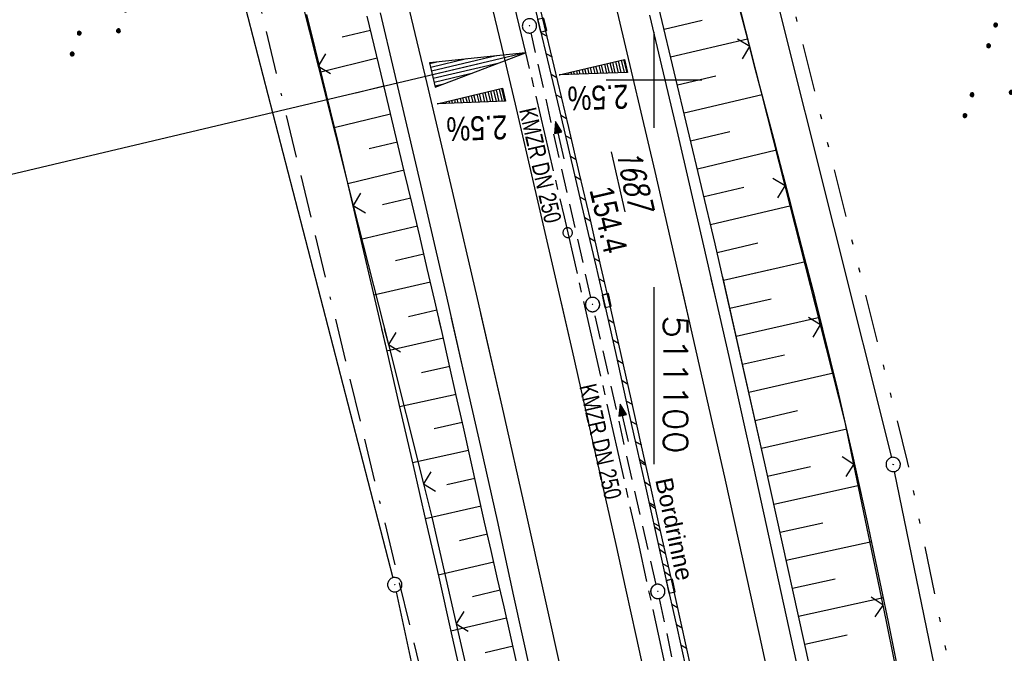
# Model space of a CAD drawing. Extents: x 510737 to 511220, y 470973 to 471938.
# Tile 4 of 25: x 511034 to 511137, y 471040 to 471106. Entities that reach past the tile are written whole.
import ezdxf

# ---------------------------------------------------------------- set-up
doc = ezdxf.new("R2010")
doc.units = 0
doc.header["$LTSCALE"] = 10
doc.header["$MEASUREMENT"] = 0
for name, pattern in [('ACAD_ISO16W100', [73, 15, -6.5, 15, -6.5, 15, -7, 1, -7]), ('ACHSE', [5.5, 4, -0.5, 0.5, -0.5]), ('LT00', [0]), ('LT09', [0.54, 0.2, -0.1, 0.02, -0.1, 0.02, -0.1]), ('STRICHLINIE2', [0.375, 0.25, -0.125])]:
    doc.linetypes.add(name, pattern=pattern)
doc.layers.get('0').update_dxf_attribs({"linetype": 'LT00'})
for name, color, linetype in [('-AX-020', 250, 'ACHSE'), ('-EL-020', 250, 'LT00'), ('-Halt-Pfeil', 4, 'LT00'), ('-Haltung', 182, 'STRICHLINIE2'), ('-Haltungsbeschriftung', 182, 'LT00'), ('-QUE-20O', 11, 'LT00'), ('-QUE-20W', 11, 'LT00'), ('-ST-20-1', 250, 'LT00'), ('BAB-KABEL', 220, 'ACAD_ISO16W100'), ('DFK_AB_FLNR', 7, 'Continuous'), ('DFK_AB_L', 21, 'LT00'), ('DFK_AB_P', 7, 'LT00'), ('DFK_NUTZUNG', 250, 'LT00'), ('GEMARKUNGSGRENZE', 3, 'LT09'), ('RINNE_TEXT', 11, 'Continuous'), ('V95_AFBR_BAB', 250, 'LT00'), ('V95_BOESCH', 250, 'LT00'), ('V95_BORDRINNE', 182, 'LT00'), ('V95_BOSCHUNG', 250, 'LT00'), ('V95_KA_PRUF', 182, 'LT00'), ('V95_LD_MARK', 250, 'LT00'), ('V95_RASTER', 250, 'LT00'), ('V95_RINNE', 182, 'LT00'), ('V95_SINKK', 182, 'LT00'), ('V95_ZAUN', 40, 'LT00'), ('V96_AFBR_BAB', 250, 'LT00'), ('V96_BOESCH', 250, 'LT00'), ('V96_BORDRINNE', 182, 'LT00'), ('V96_BOSCHUNG', 250, 'LT00'), ('V96_KA_PRUF', 182, 'LT00'), ('V96_LD_MARK', 250, 'LT00'), ('V96_RASTER', 250, 'LT00'), ('V96_RINNE', 182, 'LT00'), ('V96_SINKK', 182, 'LT00'), ('V96_ZAUN', 40, 'LT00')]:
    doc.layers.add(name, color=color, linetype=linetype)
doc.styles.add('Arial', font='ARIAL.TTF')
doc.styles.add('Beschrift', font='ARIAL.TTF')
doc.styles.add('Haltungsbeschriftung', font='ARIAL.TTF', dxfattribs={"width": 0.75})
doc.styles.get("Standard").update_dxf_attribs({"font": 'romans.shx'})

# ---------------------------------------------------------------- blocks, each defined once
blk = doc.blocks.new('SYMB0003')
at = {"color": 0, "linetype": 'ByBlock'}
for p, q in [((-0.015712, 0), (0.010166, 0.012015)), ((0, -0.021257), (-0.015712, 0)), ((0.010166, 0.012015), (0, -0.021257))]:
    blk.add_line(p, q, dxfattribs=at)
for points in [[(-0.031395, 0.499013), (-0.093691, 0.491144), (-0.154509, 0.475528), (-0.21289, 0.452414), (-0.267913, 0.422164), (-0.318712, 0.385257), (-0.364484, 0.342274), (-0.404509, 0.293893), (-0.438154, 0.240877), (-0.464888, 0.184062), (-0.484292, 0.124345), (-0.496058, 0.062667), (-0.5, 0)], [(-0.5, 0), (-0.496058, -0.062667), (-0.484292, -0.124345), (-0.464888, -0.184062), (-0.438154, -0.240877), (-0.404509, -0.293893), (-0.364485, -0.342274), (-0.318712, -0.385257), (-0.267914, -0.422164), (-0.21289, -0.452414), (-0.154509, -0.475529), (-0.093691, -0.491144), (-0.031395, -0.499014), (0.031395, -0.499014)], [(0.5, 0), (0.496057, 0.062667), (0.484292, 0.124345), (0.464888, 0.184062), (0.438153, 0.240877), (0.404509, 0.293893), (0.364484, 0.342274), (0.318712, 0.385257), (0.267913, 0.422164), (0.21289, 0.452414), (0.154509, 0.475528), (0.093691, 0.491144), (0.031395, 0.499013), (-0.031395, 0.499013)], [(0.031395, -0.499014), (0.093691, -0.491144), (0.154509, -0.475529), (0.21289, -0.452414), (0.267914, -0.422164), (0.318712, -0.385257), (0.364485, -0.342274), (0.404509, -0.293893), (0.438154, -0.240877), (0.464889, -0.184062), (0.484292, -0.124345), (0.496058, -0.062667), (0.5, 0)]]:
    blk.add_lwpolyline(points, dxfattribs=at)
blk = doc.blocks.new('SYMB0018')
at = {"color": 0, "linetype": 'ByBlock'}
for p, q in [((1, 0.13), (0, 0)), ((0.923077, 0.12), (1, 0.12)), ((0.000669, 0), (1, 0)), ((0.307692, 0.04), (1, 0.04)), ((0.615385, 0.08), (1, 0.08)), ((0.307692, -0.04), (1, -0.04)), ((0.615385, -0.08), (1, -0.08)), ((0.923077, -0.12), (1, -0.12))]:
    blk.add_line(p, q, dxfattribs=at)
blk.add_lwpolyline([(0, 0), (1, -0.13), (1, 0.13)], dxfattribs=at)
blk = doc.blocks.new('SYMB0002')
at = {"color": 0, "linetype": 'ByBlock'}
for points in [[(-0.031395, 0.499013), (-0.093691, 0.491144), (-0.154509, 0.475528), (-0.21289, 0.452414), (-0.267913, 0.422164), (-0.318712, 0.385257), (-0.364484, 0.342274), (-0.404509, 0.293893), (-0.438154, 0.240877), (-0.464888, 0.184062), (-0.484292, 0.124345), (-0.496058, 0.062667), (-0.5, 0)], [(-0.5, 0), (-0.496058, -0.062667), (-0.484292, -0.124345), (-0.464888, -0.184062), (-0.438154, -0.240877), (-0.404509, -0.293893), (-0.364485, -0.342274), (-0.318712, -0.385257), (-0.267914, -0.422164), (-0.21289, -0.452414), (-0.154509, -0.475529), (-0.093691, -0.491144), (-0.031395, -0.499014), (0.031395, -0.499014)], [(0.5, 0), (0.496057, 0.062667), (0.484292, 0.124345), (0.464888, 0.184062), (0.438153, 0.240877), (0.404509, 0.293893), (0.364484, 0.342274), (0.318712, 0.385257), (0.267913, 0.422164), (0.21289, 0.452414), (0.154509, 0.475528), (0.093691, 0.491144), (0.031395, 0.499013), (-0.031395, 0.499013)], [(0.031395, -0.499014), (0.093691, -0.491144), (0.154509, -0.475529), (0.21289, -0.452414), (0.267914, -0.422164), (0.318712, -0.385257), (0.364485, -0.342274), (0.404509, -0.293893), (0.438154, -0.240877), (0.464889, -0.184062), (0.484292, -0.124345), (0.496058, -0.062667), (0.5, 0)]]:
    blk.add_lwpolyline(points, dxfattribs=at)
blk = doc.blocks.new('SYMB0652')
at = {"color": 0, "linetype": 'ByBlock'}
blk.add_lwpolyline([(-0.15, -0.075), (0.15, -0.075), (0.15, 0.075), (-0.15, 0.075), (-0.15, -0.075)], dxfattribs=at)
blk = doc.blocks.new('SYMB0024')
at = {"color": 0, "linetype": 'ByBlock'}
for p, q in [((-0.5, 0.5), (0, 0)), ((0, 0), (0.5, 0.5))]:
    blk.add_line(p, q, dxfattribs=at)
blk = doc.blocks.new('SYMB7111')
at = {"color": 0, "linetype": 'ByBlock'}
for p, q in [((-0.125, 0.172895), (-0.125, 0.207105)), ((-0.12, 0.209164), (-0.12, 0.170836)), ((-0.115, 0.170204), (-0.115, 0.209796)), ((-0.11, 0.209164), (-0.11, 0.170836)), ((-0.105, 0.172895), (-0.105, 0.207105)), ((0.105, 0.172895), (0.105, 0.207105)), ((0.11, 0.209164), (0.11, 0.170836)), ((0.115, 0.170204), (0.115, 0.209796)), ((0.12, 0.209164), (0.12, 0.170836)), ((0.125, 0.172895), (0.125, 0.207105)), ((-0.13, 0.202919), (-0.13, 0.177081)), ((-0.1, 0.202919), (-0.1, 0.177081)), ((-0.095, 0.189874), (-0.095, 0.190146)), ((0.1, 0.202919), (0.1, 0.177081)), ((0.13, 0.202919), (0.13, 0.177081)), ((0.135, 0.189874), (0.135, 0.190146)), ((-0.515, -0.177081), (-0.515, -0.202919)), ((-0.51, -0.207105), (-0.51, -0.172895)), ((-0.505, -0.170836), (-0.505, -0.209164)), ((-0.5, -0.209796), (-0.5, -0.170204)), ((-0.495, -0.170836), (-0.495, -0.209164)), ((-0.49, -0.207105), (-0.49, -0.172895)), ((-0.485, -0.177081), (-0.485, -0.202919)), ((-0.48, -0.190126), (-0.48, -0.189854)), ((-0.285, -0.177081), (-0.285, -0.202919)), ((-0.28, -0.207105), (-0.28, -0.172895)), ((-0.275, -0.170836), (-0.275, -0.209164)), ((-0.27, -0.209796), (-0.27, -0.170204)), ((-0.265, -0.170836), (-0.265, -0.209164)), ((-0.26, -0.207105), (-0.26, -0.172895)), ((-0.255, -0.177081), (-0.255, -0.202919)), ((-0.25, -0.190126), (-0.25, -0.189854)), ((0.255, -0.177081), (0.255, -0.202919)), ((0.26, -0.207105), (0.26, -0.172895)), ((0.265, -0.170836), (0.265, -0.209164)), ((0.27, -0.209796), (0.27, -0.170204)), ((0.275, -0.170836), (0.275, -0.209164)), ((0.28, -0.207105), (0.28, -0.172895)), ((0.285, -0.177081), (0.285, -0.202919)), ((0.29, -0.190126), (0.29, -0.189854)), ((0.485, -0.177081), (0.485, -0.202919)), ((0.49, -0.207105), (0.49, -0.172895)), ((0.495, -0.170836), (0.495, -0.209164)), ((0.5, -0.209796), (0.5, -0.170204)), ((0.505, -0.170836), (0.505, -0.209164)), ((0.51, -0.207105), (0.51, -0.172895)), ((0.515, -0.177081), (0.515, -0.202919)), ((0.52, -0.190126), (0.52, -0.189854))]:
    blk.add_line(p, q, dxfattribs=at)
for points in [[(-0.095, 0.19), (-0.096981, 0.198678), (-0.10253, 0.205637), (-0.11055, 0.209499), (-0.11945, 0.209499), (-0.12747, 0.205637), (-0.133019, 0.198678), (-0.135, 0.19), (-0.133019, 0.181322), (-0.12747, 0.174363), (-0.11945, 0.170501), (-0.11055, 0.170501), (-0.10253, 0.174363), (-0.096981, 0.181322), (-0.095, 0.19)], [(0.135, 0.19), (0.133019, 0.198678), (0.12747, 0.205637), (0.11945, 0.209499), (0.11055, 0.209499), (0.10253, 0.205637), (0.096981, 0.198678), (0.095, 0.19), (0.096981, 0.181322), (0.10253, 0.174363), (0.11055, 0.170501), (0.11945, 0.170501), (0.12747, 0.174363), (0.133019, 0.181322), (0.135, 0.19)], [(-0.48, -0.19), (-0.481981, -0.181322), (-0.48753, -0.174363), (-0.49555, -0.170501), (-0.50445, -0.170501), (-0.51247, -0.174363), (-0.518019, -0.181322), (-0.52, -0.19), (-0.518019, -0.198678), (-0.51247, -0.205637), (-0.50445, -0.209499), (-0.49555, -0.209499), (-0.48753, -0.205637), (-0.481981, -0.198678), (-0.48, -0.19)], [(-0.25, -0.19), (-0.251981, -0.181322), (-0.25753, -0.174363), (-0.26555, -0.170501), (-0.27445, -0.170501), (-0.28247, -0.174363), (-0.288019, -0.181322), (-0.29, -0.19), (-0.288019, -0.198678), (-0.28247, -0.205637), (-0.27445, -0.209499), (-0.26555, -0.209499), (-0.25753, -0.205637), (-0.251981, -0.198678), (-0.25, -0.19)], [(0.29, -0.19), (0.288019, -0.181322), (0.28247, -0.174363), (0.27445, -0.170501), (0.26555, -0.170501), (0.25753, -0.174363), (0.251981, -0.181322), (0.25, -0.19), (0.251981, -0.198678), (0.25753, -0.205637), (0.26555, -0.209499), (0.27445, -0.209499), (0.28247, -0.205637), (0.288019, -0.198678), (0.29, -0.19)], [(0.52, -0.19), (0.518019, -0.181322), (0.51247, -0.174363), (0.50445, -0.170501), (0.49555, -0.170501), (0.48753, -0.174363), (0.481981, -0.181322), (0.48, -0.19), (0.481981, -0.198678), (0.48753, -0.205637), (0.49555, -0.209499), (0.50445, -0.209499), (0.51247, -0.205637), (0.518019, -0.198678), (0.52, -0.19)]]:
    blk.add_lwpolyline(points, dxfattribs=at)
blk = doc.blocks.new('SYMB7110')
at = {"color": 0, "linetype": 'ByBlock'}
for p, q in [((-0.515, 0.392919), (-0.515, 0.367081)), ((-0.51, 0.362895), (-0.51, 0.397105)), ((-0.505, 0.399164), (-0.505, 0.360836)), ((-0.5, 0.360204), (-0.5, 0.399796)), ((-0.495, 0.399164), (-0.495, 0.360836)), ((-0.49, 0.362895), (-0.49, 0.397105)), ((-0.485, 0.392919), (-0.485, 0.367081)), ((-0.48, 0.379874), (-0.48, 0.380145)), ((-0.285, 0.392919), (-0.285, 0.367081)), ((-0.28, 0.362895), (-0.28, 0.397105)), ((-0.275, 0.399164), (-0.275, 0.360836)), ((-0.27, 0.360204), (-0.27, 0.399796)), ((-0.265, 0.399164), (-0.265, 0.360836)), ((-0.26, 0.362895), (-0.26, 0.397105)), ((-0.255, 0.392919), (-0.255, 0.367081)), ((-0.25, 0.379874), (-0.25, 0.380146)), ((0.255, 0.392919), (0.255, 0.367081)), ((0.26, 0.362895), (0.26, 0.397105)), ((0.265, 0.399164), (0.265, 0.360836)), ((0.27, 0.360204), (0.27, 0.399796)), ((0.275, 0.399164), (0.275, 0.360836)), ((0.28, 0.362895), (0.28, 0.397105)), ((0.285, 0.392919), (0.285, 0.367081)), ((0.29, 0.379874), (0.29, 0.380145)), ((0.485, 0.392919), (0.485, 0.367081)), ((0.49, 0.362895), (0.49, 0.397105)), ((0.495, 0.399164), (0.495, 0.360836)), ((0.5, 0.360204), (0.5, 0.399796)), ((0.505, 0.399164), (0.505, 0.360836)), ((0.51, 0.362895), (0.51, 0.397105)), ((0.515, 0.392919), (0.515, 0.367081)), ((0.52, 0.379874), (0.52, 0.380146)), ((-0.9, 0.012919), (-0.9, -0.012919)), ((-0.895, -0.017106), (-0.895, 0.017105)), ((-0.89, 0.019164), (-0.89, -0.019164)), ((-0.885, -0.019797), (-0.885, 0.019796)), ((-0.88, 0.019164), (-0.88, -0.019164)), ((-0.875, -0.017106), (-0.875, 0.017105)), ((-0.87, 0.012919), (-0.87, -0.012919)), ((-0.865, -0.000126), (-0.865, 0.000145)), ((-0.67, 0.012919), (-0.67, -0.012919)), ((-0.665, -0.017106), (-0.665, 0.017105)), ((-0.66, 0.019164), (-0.66, -0.019164)), ((-0.655, -0.019797), (-0.655, 0.019796)), ((-0.65, 0.019164), (-0.65, -0.019164)), ((-0.645, -0.017106), (-0.645, 0.017105)), ((-0.64, 0.012919), (-0.64, -0.012919)), ((-0.635, -0.000126), (-0.635, 0.000145)), ((-0.13, 0.012919), (-0.13, -0.012919)), ((-0.125, -0.017105), (-0.125, 0.017105)), ((-0.12, 0.019164), (-0.12, -0.019164)), ((-0.115, -0.019796), (-0.115, 0.019796)), ((-0.11, 0.019164), (-0.11, -0.019164)), ((-0.105, -0.017105), (-0.105, 0.017105)), ((-0.1, 0.012919), (-0.1, -0.012919)), ((-0.095, -0.000126), (-0.095, 0.000146)), ((0.1, 0.012919), (0.1, -0.012919)), ((0.105, -0.017105), (0.105, 0.017105)), ((0.11, 0.019164), (0.11, -0.019164)), ((0.115, -0.019796), (0.115, 0.019796)), ((0.12, 0.019164), (0.12, -0.019164)), ((0.125, -0.017105), (0.125, 0.017105)), ((0.13, 0.012919), (0.13, -0.012919)), ((0.135, -0.000126), (0.135, 0.000146)), ((0.64, 0.012919), (0.64, -0.012919)), ((0.645, -0.017105), (0.645, 0.017105)), ((0.65, 0.019164), (0.65, -0.019164)), ((0.655, -0.019796), (0.655, 0.019796)), ((0.66, 0.019164), (0.66, -0.019164)), ((0.665, -0.017105), (0.665, 0.017105)), ((0.67, 0.012919), (0.67, -0.012919)), ((0.675, -0.000126), (0.675, 0.000146)), ((0.87, 0.012919), (0.87, -0.012919)), ((0.875, -0.017105), (0.875, 0.017105)), ((0.88, 0.019164), (0.88, -0.019164)), ((0.885, -0.019796), (0.885, 0.019796)), ((0.89, 0.019164), (0.89, -0.019164)), ((0.895, -0.017105), (0.895, 0.017105)), ((0.9, 0.012919), (0.9, -0.012919)), ((0.905, -0.000126), (0.905, 0.000146)), ((-0.515, -0.367081), (-0.515, -0.392919)), ((-0.51, -0.397105), (-0.51, -0.362895)), ((-0.505, -0.360836), (-0.505, -0.399164)), ((-0.5, -0.399796), (-0.5, -0.360204)), ((-0.495, -0.360836), (-0.495, -0.399164)), ((-0.49, -0.397106), (-0.49, -0.362895)), ((-0.485, -0.367081), (-0.485, -0.392919)), ((-0.48, -0.380126), (-0.48, -0.379855)), ((-0.285, -0.367081), (-0.285, -0.392919)), ((-0.28, -0.397105), (-0.28, -0.362895)), ((-0.275, -0.360836), (-0.275, -0.399164)), ((-0.27, -0.399796), (-0.27, -0.360204)), ((-0.265, -0.360836), (-0.265, -0.399164)), ((-0.26, -0.397105), (-0.26, -0.362895)), ((-0.255, -0.367081), (-0.255, -0.392919)), ((-0.25, -0.380126), (-0.25, -0.379855)), ((0.255, -0.367081), (0.255, -0.392919)), ((0.26, -0.397105), (0.26, -0.362895)), ((0.265, -0.360836), (0.265, -0.399164)), ((0.27, -0.399796), (0.27, -0.360204)), ((0.275, -0.360836), (0.275, -0.399164)), ((0.28, -0.397105), (0.28, -0.362895)), ((0.285, -0.367081), (0.285, -0.392919)), ((0.29, -0.380126), (0.29, -0.379855)), ((0.485, -0.367081), (0.485, -0.392919)), ((0.49, -0.397105), (0.49, -0.362895)), ((0.495, -0.360836), (0.495, -0.399164)), ((0.5, -0.399796), (0.5, -0.360204)), ((0.505, -0.360836), (0.505, -0.399164)), ((0.51, -0.397105), (0.51, -0.362895)), ((0.515, -0.367081), (0.515, -0.392919)), ((0.52, -0.380126), (0.52, -0.379855))]:
    blk.add_line(p, q, dxfattribs=at)
for points in [[(-0.48, 0.38), (-0.481981, 0.388678), (-0.48753, 0.395637), (-0.49555, 0.399499), (-0.50445, 0.399499), (-0.51247, 0.395637), (-0.518019, 0.388678), (-0.52, 0.38), (-0.518019, 0.371322), (-0.51247, 0.364363), (-0.50445, 0.360501), (-0.49555, 0.360501), (-0.48753, 0.364363), (-0.481981, 0.371322), (-0.48, 0.38)], [(-0.25, 0.38), (-0.251981, 0.388678), (-0.25753, 0.395637), (-0.26555, 0.399499), (-0.27445, 0.399499), (-0.28247, 0.395637), (-0.288019, 0.388678), (-0.29, 0.38), (-0.288019, 0.371322), (-0.28247, 0.364363), (-0.27445, 0.360501), (-0.26555, 0.360501), (-0.25753, 0.364363), (-0.251981, 0.371322), (-0.25, 0.38)], [(0.29, 0.38), (0.288019, 0.388678), (0.28247, 0.395637), (0.27445, 0.399499), (0.26555, 0.399499), (0.25753, 0.395637), (0.251981, 0.388678), (0.25, 0.38), (0.251981, 0.371322), (0.25753, 0.364363), (0.26555, 0.360501), (0.27445, 0.360501), (0.28247, 0.364363), (0.288019, 0.371322), (0.29, 0.38)], [(0.52, 0.38), (0.518019, 0.388678), (0.51247, 0.395637), (0.50445, 0.399499), (0.495549, 0.399499), (0.48753, 0.395637), (0.481981, 0.388678), (0.48, 0.38), (0.481981, 0.371322), (0.48753, 0.364363), (0.495549, 0.360501), (0.50445, 0.360501), (0.51247, 0.364363), (0.518019, 0.371322), (0.52, 0.38)], [(-0.865, 0), (-0.866981, 0.008678), (-0.87253, 0.015637), (-0.88055, 0.019498), (-0.88945, 0.019498), (-0.89747, 0.015637), (-0.903019, 0.008678), (-0.905, 0)], [(-0.905, 0), (-0.903019, -0.008678), (-0.89747, -0.015637), (-0.88945, -0.019499), (-0.88055, -0.019499), (-0.87253, -0.015637), (-0.866981, -0.008678), (-0.865, 0)], [(-0.635, 0), (-0.636981, 0.008678), (-0.64253, 0.015637), (-0.65055, 0.019498), (-0.65945, 0.019498), (-0.66747, 0.015637), (-0.673019, 0.008678), (-0.675, 0)], [(-0.675, 0), (-0.673019, -0.008678), (-0.66747, -0.015637), (-0.65945, -0.019499), (-0.65055, -0.019499), (-0.64253, -0.015637), (-0.636981, -0.008678), (-0.635, 0)], [(-0.095, 0), (-0.096981, 0.008678), (-0.10253, 0.015637), (-0.11055, 0.019499), (-0.11945, 0.019499), (-0.12747, 0.015637), (-0.133019, 0.008678), (-0.135, 0)], [(-0.135, 0), (-0.133019, -0.008678), (-0.12747, -0.015637), (-0.11945, -0.019499), (-0.11055, -0.019499), (-0.10253, -0.015637), (-0.096981, -0.008678), (-0.095, 0)], [(0.135, 0), (0.133019, 0.008678), (0.12747, 0.015637), (0.11945, 0.019499), (0.11055, 0.019499), (0.10253, 0.015637), (0.096981, 0.008678), (0.095, 0)], [(0.095, 0), (0.096981, -0.008678), (0.10253, -0.015637), (0.11055, -0.019499), (0.11945, -0.019499), (0.12747, -0.015637), (0.133019, -0.008678), (0.135, 0)], [(0.675, 0), (0.673019, 0.008678), (0.66747, 0.015637), (0.65945, 0.019499), (0.65055, 0.019499), (0.64253, 0.015637), (0.636981, 0.008678), (0.635, 0)], [(0.635, 0), (0.636981, -0.008678), (0.64253, -0.015637), (0.65055, -0.019499), (0.65945, -0.019499), (0.66747, -0.015637), (0.673019, -0.008678), (0.675, 0)], [(0.905, 0), (0.903019, 0.008678), (0.89747, 0.015637), (0.88945, 0.019499), (0.88055, 0.019499), (0.87253, 0.015637), (0.866981, 0.008678), (0.865, 0)], [(0.865, 0), (0.866981, -0.008678), (0.87253, -0.015637), (0.88055, -0.019499), (0.88945, -0.019499), (0.89747, -0.015637), (0.903019, -0.008678), (0.905, 0)], [(-0.48, -0.38), (-0.481981, -0.371322), (-0.48753, -0.364363), (-0.49555, -0.360501), (-0.50445, -0.360501), (-0.51247, -0.364363), (-0.518019, -0.371322), (-0.52, -0.38), (-0.518019, -0.388678), (-0.51247, -0.395637), (-0.50445, -0.399499), (-0.49555, -0.399499), (-0.48753, -0.395637), (-0.481981, -0.388678), (-0.48, -0.38)], [(-0.25, -0.38), (-0.251981, -0.371322), (-0.25753, -0.364363), (-0.26555, -0.360501), (-0.27445, -0.360501), (-0.28247, -0.364363), (-0.288019, -0.371322), (-0.29, -0.38), (-0.288019, -0.388678), (-0.28247, -0.395637), (-0.27445, -0.399499), (-0.26555, -0.399499), (-0.25753, -0.395637), (-0.251981, -0.388678), (-0.25, -0.38)], [(0.29, -0.38), (0.288019, -0.371322), (0.28247, -0.364363), (0.27445, -0.360501), (0.26555, -0.360501), (0.25753, -0.364363), (0.251981, -0.371322), (0.25, -0.38), (0.251981, -0.388678), (0.25753, -0.395637), (0.26555, -0.399499), (0.27445, -0.399499), (0.28247, -0.395637), (0.288019, -0.388678), (0.29, -0.38)], [(0.52, -0.38), (0.518019, -0.371322), (0.51247, -0.364363), (0.50445, -0.360501), (0.495549, -0.360501), (0.48753, -0.364363), (0.481981, -0.371322), (0.48, -0.38), (0.481981, -0.388678), (0.48753, -0.395637), (0.495549, -0.399499), (0.50445, -0.399499), (0.51247, -0.395637), (0.518019, -0.388678), (0.52, -0.38)]]:
    blk.add_lwpolyline(points, dxfattribs=at)
blk = doc.blocks.new('SYMB0070')
at = {"color": 0, "linetype": 'ByBlock'}
for p, q in [((-0.5, 0), (0.2, 0)), ((0.5, 0), (0.2, 0.1)), ((0.2, 0.1), (0.2, 0)), ((0.468, 0), (0.21, 0.086)), ((0.21, 0.086), (0.21, -0.086)), ((0.21, -0.086), (0.468, 0)), ((0.22, -0.072), (0.437, 0)), ((0.23, -0.058), (0.405, 0)), ((0.24, -0.045), (0.374, 0)), ((0.342, 0), (0.25, 0.031)), ((0.25, 0.031), (0.25, -0.031)), ((0.25, -0.031), (0.342, 0)), ((0.26, -0.017), (0.31, 0)), ((0.27, -0.003), (0.279, 0))]:
    blk.add_line(p, q, dxfattribs=at)
for points in [[(0.2, 0), (0.2, -0.1), (0.5, 0)], [(0.437, 0), (0.22, 0.072), (0.22, -0.072)], [(0.405, 0), (0.23, 0.058), (0.23, -0.058)], [(0.374, 0), (0.24, 0.045), (0.24, -0.045)], [(0.31, 0), (0.26, 0.017), (0.26, -0.017)], [(0.279, 0), (0.27, 0.003), (0.27, -0.003)]]:
    blk.add_lwpolyline(points, dxfattribs=at)

msp = doc.modelspace()

# ---------------------------------------------------------------- hatches: boundary and pattern name
at = {"layer": 'V95_BORDRINNE'}
h = msp.add_hatch(dxfattribs=at)
h.set_pattern_fill('ANSI31', color=256, scale=13, angle=285.8974743, style=0)
h.paths.add_polyline_path([(511089.95, 471099.85), (511088.8, 471104.67), (511088.69, 471105.14), (511088.2, 471105.03), (511088.32, 471104.56), (511089.46, 471099.74), (511090.6, 471094.92), (511091.73, 471090.1), (511092.85, 471085.28), (511093.97, 471080.46), (511094.63, 471077.56), (511095.11, 471077.67), (511094.45, 471080.57), (511093.34, 471085.39), (511092.22, 471090.22), (511091.09, 471095.04)])
h = msp.add_hatch(dxfattribs=at)
h.set_pattern_fill('ANSI31', color=256, scale=13, angle=285.8974743, style=0)
h.paths.add_polyline_path([(511095.51, 471075.95), (511095.42, 471076.35), (511094.93, 471076.24), (511095.02, 471075.84), (511096.06, 471071.22), (511097.1, 471066.6), (511098.14, 471061.98), (511099.17, 471057.36), (511100.23, 471052.62), (511101.28, 471047.88), (511101.32, 471047.72), (511101.81, 471047.83), (511101.77, 471047.99), (511100.72, 471052.73), (511099.66, 471057.46), (511098.63, 471062.09), (511097.59, 471066.71), (511096.55, 471071.33)])
h = msp.add_hatch(dxfattribs=at)
h.set_pattern_fill('ANSI31', color=256, scale=13, angle=285.8974743, style=0)
h.paths.add_polyline_path([(511106.16, 471028), (511104.9, 471033.77), (511103.87, 471038.52), (511102.82, 471043.25), (511102.1, 471046.51), (511101.61, 471046.4), (511102.33, 471043.15), (511103.38, 471038.41), (511104.42, 471033.67), (511105.67, 471027.89), (511106.91, 471022.11), (511107.63, 471018.72), (511108.12, 471018.83), (511107.4, 471022.21)])
at = {"layer": 'V96_BORDRINNE'}
h = msp.add_hatch(dxfattribs=at)
h.set_pattern_fill('ANSI31', color=256, scale=13, angle=285.8974743, style=0)
h.paths.add_polyline_path([(511096.55, 471071.33), (511095.51, 471075.95), (511095.02, 471075.84), (511096.06, 471071.22), (511097.1, 471066.6), (511098.14, 471061.98), (511098.63, 471062.09), (511097.59, 471066.71)])
h = msp.add_hatch(dxfattribs=at)
h.set_pattern_fill('ANSI31', color=256, scale=13, angle=280, style=0)
h.paths.add_polyline_path([(511098.63, 471062.09), (511098.14, 471061.98), (511099.17, 471057.36), (511100.23, 471052.62), (511101.28, 471047.88), (511101.32, 471047.72), (511101.81, 471047.83), (511101.77, 471047.99), (511100.72, 471052.73), (511099.66, 471057.46)])

# ---------------------------------------------------------------- linework, layer by layer
at = {"layer": '-AX-020', "ltscale": 0.2, "flags": 128}
msp.add_lwpolyline([(510872.26, 471905.73), (510873.18, 471900.44), (510874.84, 471891.24), (510876.54, 471882.05), (510878.3, 471872.88), (510880.1, 471863.71), (510881.95, 471854.55), (510883.84, 471845.4), (510885.78, 471836.26), (510887.76, 471827.12), (510889.78, 471818), (510891.83, 471808.88), (510893.93, 471799.78), (510896.06, 471790.68), (510898.23, 471781.59), (510900.44, 471772.51), (510902.67, 471763.44), (510904.94, 471754.37), (510907.24, 471745.32), (510909.57, 471736.27), (510911.93, 471727.22), (510914.31, 471718.19), (510916.72, 471709.16), (510919.15, 471700.14), (510921.61, 471691.12), (510924.09, 471682.11), (510926.59, 471673.11), (510929.1, 471664.11), (510931.64, 471655.12), (510934.19, 471646.13), (510936.76, 471637.14), (510939.34, 471628.16), (510941.94, 471619.19), (510944.55, 471610.22), (510947.17, 471601.25), (510949.8, 471592.28), (510952.43, 471583.31), (510955.08, 471574.35), (510957.73, 471565.39), (510960.38, 471556.43), (510963.04, 471547.47), (510967.7, 471531.77), (510970.25, 471523.2), (510975.26, 471506.32), (510980.27, 471489.44), (510985.27, 471472.57), (510990.27, 471455.68), (510995.25, 471438.8), (511000.21, 471421.91), (511005.16, 471405.01), (511010.09, 471388.11), (511014.99, 471371.2), (511019.86, 471354.28), (511024.7, 471337.36), (511029.51, 471320.42), (511034.28, 471303.47), (511039.01, 471286.52), (511043.7, 471269.55), (511048.34, 471252.56), (511052.93, 471235.57), (511057.46, 471218.56), (511061.95, 471201.53), (511066.37, 471184.49), (511070.73, 471167.43), (511075.02, 471150.36), (511079.24, 471133.27), (511083.39, 471116.16), (511086.57, 471102.84), (511090.59, 471085.7), (511094.53, 471068.54), (511098.39, 471051.37), (511102.17, 471034.17), (511105.87, 471016.96), (511107.23, 471010.5)], dxfattribs=at)
at = {"layer": '-EL-020'}
msp.add_line((511081.71, 471101.69), (511008.72, 471084.41), dxfattribs=at)
at = {"layer": '-Haltung'}
for p, q in [((511093.4, 471077.28), (511087.14, 471104.93)), ((511100.22, 471047.32), (511093.73, 471075.82)), ((511100.54, 471045.85), (511106.37, 471018.28)), ((511100.54, 471045.85, 359.87), (511106.37, 471018.28, 359.87))]:
    msp.add_line(p, q, dxfattribs=at)
at = {"layer": '-QUE-20O'}
for p, q in [((511095.39, 471101.8), (511095.64, 471100.74)), ((511095.95, 471100.75), (511095.68, 471101.87)), ((511095.97, 471101.94), (511096.25, 471100.76)), ((511096.56, 471100.78), (511096.27, 471102.01)), ((511096.56, 471102.08), (511096.86, 471100.79)), ((511097.17, 471100.8), (511096.85, 471102.15)), ((511091.05, 471100.58), (511091.01, 471100.77)), ((511091.3, 471100.84), (511091.36, 471100.59)), ((511091.67, 471100.6), (511091.59, 471100.91)), ((511091.89, 471100.97), (511091.97, 471100.61)), ((511092.28, 471100.63), (511092.18, 471101.04)), ((511092.47, 471101.11), (511092.58, 471100.64)), ((511092.89, 471100.65), (511092.76, 471101.18)), ((511093.05, 471101.25), (511093.19, 471100.66)), ((511093.5, 471100.67), (511093.35, 471101.32)), ((511093.64, 471101.39), (511093.81, 471100.68)), ((511094.11, 471100.69), (511093.93, 471101.46)), ((511094.22, 471101.53), (511094.42, 471100.7)), ((511094.72, 471100.71), (511094.51, 471101.6)), ((511094.81, 471101.67), (511095.03, 471100.72)), ((511095.33, 471100.73), (511095.1, 471101.73)), ((511090.13, 471100.56), (511090.14, 471100.55)), ((511090.44, 471100.56), (511090.43, 471100.63)), ((511090.72, 471100.7), (511090.75, 471100.57))]:
    msp.add_line(p, q, dxfattribs=at)
msp.add_lwpolyline([(511097.22, 471100.8), (511090.09, 471100.55), (511096.9, 471102.16), (511097.22, 471100.8)], dxfattribs=at)
at = {"layer": '-QUE-20W'}
for p, q in [((511082.59, 471097.72), (511082.35, 471098.72)), ((511082.64, 471098.79), (511082.89, 471097.73)), ((511083.2, 471097.74), (511082.93, 471098.86)), ((511083.23, 471098.92), (511083.5, 471097.75)), ((511083.81, 471097.76), (511083.52, 471098.99)), ((511083.81, 471099.06), (511084.12, 471097.77)), ((511084.42, 471097.78), (511084.1, 471099.13)), ((511077.97, 471097.68), (511078, 471097.55)), ((511078.31, 471097.57), (511078.26, 471097.75)), ((511078.55, 471097.82), (511078.61, 471097.58)), ((511078.92, 471097.59), (511078.85, 471097.89)), ((511079.14, 471097.96), (511079.22, 471097.6)), ((511079.53, 471097.61), (511079.43, 471098.03)), ((511079.72, 471098.1), (511079.84, 471097.62)), ((511080.14, 471097.63), (511080.01, 471098.16)), ((511080.31, 471098.23), (511080.45, 471097.64)), ((511080.75, 471097.65), (511080.6, 471098.3)), ((511080.89, 471098.37), (511081.06, 471097.66)), ((511081.36, 471097.67), (511081.18, 471098.44)), ((511081.47, 471098.51), (511081.67, 471097.68)), ((511081.98, 471097.69), (511081.77, 471098.58)), ((511082.06, 471098.65), (511082.28, 471097.7)), ((511077.39, 471097.54), (511077.39, 471097.53)), ((511077.7, 471097.54), (511077.68, 471097.61))]:
    msp.add_line(p, q, dxfattribs=at)
msp.add_lwpolyline([(511084.47, 471097.78), (511077.34, 471097.53), (511084.15, 471099.14), (511084.47, 471097.78)], dxfattribs=at)
at = {"layer": 'BAB-KABEL', "ltscale": 0.03, "flags": 128}
msp.add_lwpolyline([(510850.82, 471900.89), (510856.18, 471866.27), (510867.23, 471812.82), (510879.85, 471762.88), (510891.51, 471713.81), (510903.79, 471665.07), (510916.06, 471616.28), (510929.64, 471568.08), (510950.96, 471501.37), (510971.61, 471429.82), (510974.35, 471422.76), (510989.55, 471366.87), (511004.5, 471314.2), (511016.36, 471270.84), (511026.28, 471232.42), (511039.24, 471184.15), (511056.6, 471116.88), (511065.91, 471078.27), (511077.6, 471030.01), (511083.57, 471005.16)], dxfattribs=at)
at = {"layer": 'DFK_AB_L'}
for p, q in [((511101.66, 471152.89), (511124.81, 471060.57)), ((511049.97, 471135.95), (511072.71, 471048.01)), ((511133.89, 471016.51), (511125.14, 471059.1)), ((511073.06, 471046.55), (511080.95, 471009.84))]:
    msp.add_line(p, q, dxfattribs=at)
at = {"layer": 'GEMARKUNGSGRENZE', "ltscale": 2.5, "flags": 128}
msp.add_lwpolyline([(510899.31, 471911.84), (510912.91, 471849.01), (510930.53, 471767.72), (510947.5, 471695.56), (510972.15, 471610.02), (510987.56, 471561.13), (510988.88, 471556.96), (510998.36, 471526.88), (511023.64, 471445.76), (511025.92, 471438.31), (511028.87, 471429.14), (511055.24, 471334.96), (511075.56, 471262.69), (511076.64, 471258.87), (511081.08, 471243.06), (511102.94, 471153.98), (511126.45, 471060.17), (511135.35, 471016.84)], dxfattribs=at)
at = {"layer": 'V95_AFBR_BAB'}
for points in [[(511082.92, 471108.26), (511084.05, 471103.49), (511085.47, 471097.48), (511086.88, 471091.46), (511088.28, 471085.44), (511089.67, 471079.42), (511091.44, 471071.7), (511093.19, 471063.97), (511094.93, 471056.24), (511095.99, 471051.48), (511097.04, 471046.72), (511098.09, 471041.96), (511099.13, 471037.2), (511100.17, 471032.44), (511101.18, 471027.82), (511102.18, 471023.2), (511103.18, 471018.58), (511104.18, 471013.96), (511105.02, 471010)], [(511093.67, 471007.44), (511092.92, 471010.98), (511092.09, 471014.85), (511091.27, 471018.72), (511090.44, 471022.6), (511089.62, 471026.47), (511088.79, 471030.34), (511087.08, 471038.23), (511085.36, 471046.1), (511083.62, 471053.98), (511081.88, 471061.73), (511080.13, 471069.48), (511078.36, 471077.23), (511075.62, 471089.09), (511072.84, 471100.95), (511071.4, 471107.01)], [(511120.46, 471013.48), (511119.62, 471017.42), (511118.64, 471022), (511117.65, 471026.57), (511116.65, 471031.15), (511115.65, 471035.72), (511114.61, 471040.49), (511113.57, 471045.25), (511112.52, 471050.02), (511111.47, 471054.79), (511110.42, 471059.55), (511109.13, 471065.33), (511107.83, 471071.12), (511106.52, 471076.89), (511105.2, 471082.67), (511102.41, 471094.74), (511099.56, 471106.79)]]:
    msp.add_lwpolyline(points, dxfattribs=at)
at = {"layer": 'V95_BOESCH'}
for points in [[(511121.49, 471013.72), (511116.88, 471035.98), (511111.6, 471059.81), (511106.4, 471082.88), (511100.67, 471106.86), (511095.08, 471130.68), (511088.56, 471156.1), (511082.4, 471181.6), (511076.39, 471204.55), (511069.55, 471229.54), (511063.65, 471252.99)], [(511125.2, 471039.92), (511124.5, 471043.41), (511123.78, 471046.89), (511123.05, 471050.38), (511122.31, 471053.86), (511121.55, 471057.33), (511120.78, 471060.8), (511119.98, 471064.27), (511119.22, 471067.51), (511118.43, 471070.75), (511117.64, 471073.98), (511116.82, 471077.21), (511116, 471080.43), (511115.17, 471083.66), (511114.33, 471086.88), (511113.49, 471090.1), (511112.64, 471093.32), (511111.91, 471096.08), (511111.19, 471098.84), (511110.47, 471101.6), (511109.75, 471104.36), (511109.04, 471107.13)], [(511063.66, 471106.84), (511064.55, 471103.32), (511065.36, 471100.05), (511066.15, 471096.79), (511066.94, 471093.53), (511067.72, 471090.26), (511068.49, 471086.99), (511069.26, 471083.72), (511070.02, 471080.45), (511070.78, 471077.17), (511072.13, 471071.36), (511073.48, 471065.54), (511074.82, 471059.72), (511076.16, 471053.9), (511077.49, 471048.08), (511078.81, 471042.26), (511080.23, 471035.96), (511081.64, 471029.66), (511083.04, 471023.36), (511084.43, 471017.05), (511085.79, 471010.74), (511086.53, 471007.33), (511086.83, 471005.89)], [(511085.67, 471039.05), (511085, 471042), (511084.32, 471044.96), (511083.64, 471047.91), (511082.96, 471050.87), (511082.29, 471053.83), (511081.54, 471057.13), (511080.8, 471060.43), (511080.07, 471063.73), (511079.33, 471067.03), (511078.59, 471070.33), (511077.84, 471073.63), (511077.09, 471076.92), (511076.3, 471080.31), (511075.51, 471083.7), (511074.71, 471087.08), (511073.9, 471090.47), (511073.09, 471093.85), (511072.28, 471097.23), (511071.47, 471100.61), (511070.02, 471106.67)]]:
    msp.add_lwpolyline(points, dxfattribs=at)
at = {"layer": 'V95_BOSCHUNG'}
for p, q in [((511101.04, 471105.33), (511105.03, 471106.27)), ((511070.37, 471105.19), (511067.41, 471104.47)), ((511101.73, 471102.41), (511109.76, 471104.31)), ((511071.07, 471102.27), (511065.16, 471100.84)), ((511102.43, 471099.49), (511106.47, 471100.45)), ((511071.77, 471099.35), (511068.83, 471098.64)), ((511103.13, 471096.57), (511111.28, 471098.5)), ((511072.47, 471096.44), (511066.58, 471095.01)), ((511103.82, 471093.65), (511107.93, 471094.63)), ((511073.17, 471093.52), (511070.23, 471092.81)), ((511104.52, 471090.74), (511112.8, 471092.7)), ((511073.87, 471090.6), (511067.98, 471089.17)), ((511105.22, 471087.82), (511109.39, 471088.81)), ((511074.57, 471087.67), (511071.62, 471086.97)), ((511105.91, 471084.91), (511114.33, 471086.88)), ((511075.26, 471084.74), (511069.34, 471083.35)), ((511106.59, 471082), (511110.84, 471082.98)), ((511075.95, 471081.81), (511072.99, 471081.13)), ((511107.25, 471079.09), (511115.84, 471081.05)), ((511076.63, 471078.89), (511070.7, 471077.52)), ((511107.91, 471076.16), (511112.25, 471077.15)), ((511077.31, 471075.97), (511074.34, 471075.28)), ((511108.57, 471073.23), (511117.32, 471075.23)), ((511077.98, 471073.03), (511072.05, 471071.68)), ((511109.23, 471070.31), (511113.64, 471071.31)), ((511078.64, 471070.09), (511075.68, 471069.43)), ((511109.89, 471067.38), (511118.76, 471069.4)), ((511079.3, 471067.16), (511073.4, 471065.86)), ((511110.55, 471064.45), (511115, 471065.47)), ((511079.95, 471064.23), (511077.02, 471063.58)), ((511111.21, 471061.54), (511120.15, 471063.55)), ((511080.61, 471061.3), (511074.75, 471060.01)), ((511111.86, 471058.62), (511116.34, 471059.62)), ((511081.26, 471058.38), (511078.34, 471057.73)), ((511112.51, 471055.71), (511121.48, 471057.68)), ((511081.92, 471055.47), (511076.1, 471054.15)), ((511113.16, 471052.78), (511117.64, 471053.76)), ((511082.58, 471052.55), (511079.68, 471051.88)), ((511113.8, 471049.85), (511122.75, 471051.81)), ((511083.25, 471049.63), (511077.44, 471048.29)), ((511114.45, 471046.92), (511118.91, 471047.9)), ((511083.92, 471046.71), (511081.01, 471046.03)), ((511115.1, 471043.99), (511123.98, 471045.94)), ((511084.59, 471043.78), (511078.77, 471042.44)), ((511115.75, 471041.06), (511120.17, 471042.03)), ((511085.26, 471040.86), (511082.35, 471040.18))]:
    msp.add_line(p, q, dxfattribs=at)
at = {"layer": 'V95_LD_MARK'}
for points in [[(511096.81, 471008.14), (511094.14, 471020.69), (511090.44, 471037.68), (511086.67, 471054.66), (511084.12, 471065.92), (511081.54, 471077.17), (511078.93, 471088.4), (511076.29, 471099.64), (511073.61, 471110.86), (511070.9, 471122.08), (511068.16, 471133.29), (511065.4, 471144.49), (511062.6, 471155.69), (511059.78, 471166.87), (511056.93, 471178.06), (511054.05, 471189.23), (511051.15, 471200.4), (511048.22, 471211.56), (511045.27, 471222.72), (511042.29, 471233.87)], [(511117.33, 471012.78), (511114.54, 471025.91), (511111.03, 471042.07), (511107.46, 471058.2), (511103.81, 471074.32), (511100.1, 471090.43), (511096.32, 471106.52), (511093.8, 471117.12), (511091.24, 471127.71), (511088.66, 471138.3), (511086.05, 471148.88), (511083.41, 471159.45), (511080.75, 471170.01), (511078.06, 471180.57), (511075.35, 471191.13), (511072.61, 471201.67), (511069.85, 471212.22), (511067.08, 471222.75), (511064.27, 471233.28)]]:
    msp.add_lwpolyline(points, dxfattribs=at)
at = {"layer": 'V95_RASTER'}
for p, q in [((511100, 471095), (511100, 471105)), ((511105, 471100), (511095, 471100))]:
    msp.add_line(p, q, dxfattribs=at)
at = {"layer": 'V95_RINNE'}
for points in [[(511109.28, 471010.96), (511108.14, 471016.33), (511106.91, 471022.11), (511105.67, 471027.89), (511104.42, 471033.67), (511103.38, 471038.41), (511102.33, 471043.15), (511101.28, 471047.88), (511100.23, 471052.62), (511099.17, 471057.36), (511098.14, 471061.98), (511097.1, 471066.6), (511096.06, 471071.22), (511095.02, 471075.84), (511093.97, 471080.46), (511092.85, 471085.28), (511091.73, 471090.1), (511090.6, 471094.92), (511089.46, 471099.74), (511088.32, 471104.56), (511086.89, 471110.5)], [(511109.77, 471011.06), (511108.63, 471016.43), (511107.4, 471022.21), (511106.16, 471028), (511104.9, 471033.77), (511103.87, 471038.52), (511102.82, 471043.25), (511101.77, 471047.99), (511100.72, 471052.73), (511099.66, 471057.46), (511098.63, 471062.09), (511097.59, 471066.71), (511096.55, 471071.33), (511095.51, 471075.95), (511094.45, 471080.57), (511093.34, 471085.39), (511092.22, 471090.22), (511091.09, 471095.04), (511089.95, 471099.85), (511088.8, 471104.67), (511087.38, 471110.62)]]:
    msp.add_lwpolyline(points, dxfattribs=at)
at = {"layer": 'V95_ZAUN'}
for p, q in [((511061.24, 471115.99), (511064.91, 471101.45)), ((511113.7, 471088.96), (511110.01, 471103.5)), ((511064.91, 471101.45), (511068.57, 471086.9)), ((511117.4, 471074.43), (511113.7, 471088.96)), ((511068.57, 471086.9), (511072.24, 471072.36)), ((511072.24, 471072.36), (511075.9, 471057.81)), ((511123.93, 471045.15), (511120.89, 471059.84)), ((511126.96, 471030.46), (511123.93, 471045.15)), ((511079.32, 471043.21), (511082.66, 471028.58))]:
    msp.add_line(p, q, dxfattribs=at)
for points in [[(511110.01, 471103.5), (511106.97, 471115.43), (511106.36, 471118.05)], [(511120.89, 471059.84), (511119.98, 471064.27), (511117.4, 471074.43)], [(511075.9, 471057.81), (511076.81, 471054.2), (511079.32, 471043.21)]]:
    msp.add_lwpolyline(points, dxfattribs=at)
at = {"layer": 'V96_AFBR_BAB', "elevation": 359.87}
for points in [[(511120.46, 471013.48), (511119.62, 471017.42), (511118.64, 471022), (511117.65, 471026.57), (511116.65, 471031.15), (511115.65, 471035.72), (511114.61, 471040.49), (511113.57, 471045.25), (511112.52, 471050.02), (511111.47, 471054.79), (511110.42, 471059.55), (511109.13, 471065.33), (511107.83, 471071.12), (511106.52, 471076.89), (511105.98, 471079.28)], [(511090.26, 471076.88), (511091.44, 471071.7), (511093.19, 471063.97), (511094.93, 471056.24), (511095.99, 471051.48), (511097.04, 471046.72), (511098.09, 471041.96), (511099.13, 471037.2), (511100.17, 471032.44), (511101.18, 471027.82), (511102.18, 471023.2), (511103.18, 471018.58), (511104.18, 471013.96), (511105.02, 471010)], [(511093.67, 471007.44), (511092.92, 471010.98), (511092.09, 471014.85), (511091.27, 471018.72), (511090.44, 471022.6), (511089.62, 471026.47), (511088.79, 471030.34), (511087.08, 471038.23), (511085.36, 471046.1), (511083.62, 471053.98), (511081.88, 471061.73), (511080.13, 471069.48), (511078.84, 471075.13)]]:
    msp.add_lwpolyline(points, dxfattribs=at)
at = {"layer": 'V96_BOESCH', "elevation": 359.87}
for points in [[(511130.01, 471015.64), (511129.35, 471018.95), (511128.66, 471022.45), (511127.97, 471025.95), (511127.28, 471029.45), (511126.59, 471032.94), (511125.9, 471036.43), (511125.2, 471039.92), (511124.5, 471043.41), (511123.78, 471046.89), (511123.05, 471050.38), (511122.31, 471053.86), (511121.55, 471057.33), (511120.78, 471060.8), (511119.98, 471064.27), (511119.22, 471067.51), (511118.43, 471070.75), (511117.64, 471073.98), (511116.82, 471077.21), (511116, 471080.43), (511115.91, 471080.8)], [(511121.49, 471013.72), (511116.88, 471035.98), (511111.6, 471059.81), (511107.17, 471079.46)], [(511071.51, 471074.01), (511072.13, 471071.36), (511073.48, 471065.54), (511074.82, 471059.72), (511076.16, 471053.9), (511077.49, 471048.08), (511078.81, 471042.26), (511080.23, 471035.96), (511081.64, 471029.66), (511083.04, 471023.36), (511084.43, 471017.05), (511085.79, 471010.74), (511086.53, 471007.33), (511086.83, 471005.89)], [(511092.51, 471007.17), (511091.96, 471009.8), (511091.35, 471012.71), (511090.75, 471015.62), (511090.14, 471018.53), (511089.53, 471021.44), (511088.91, 471024.35), (511088.29, 471027.26), (511087.66, 471030.17), (511087.01, 471033.13), (511086.34, 471036.09), (511085.67, 471039.05), (511085, 471042), (511084.32, 471044.96), (511083.64, 471047.91), (511082.96, 471050.87), (511082.29, 471053.83), (511081.54, 471057.13), (511080.8, 471060.43), (511080.07, 471063.73), (511079.33, 471067.03), (511078.59, 471070.33), (511077.84, 471073.63), (511077.54, 471074.93)]]:
    msp.add_lwpolyline(points, dxfattribs=at)
at = {"layer": 'V96_BORDRINNE'}
msp.add_line((511094.63, 471077.55, 359.87), (511095.12, 471077.66, 359.87), dxfattribs=at)
at = {"layer": 'V96_BOSCHUNG'}
for p, q in [((511107.25, 471079.09, 359.87), (511112.44, 471080.27, 359.87)), ((511107.91, 471076.16, 359.87), (511112.25, 471077.15, 359.87)), ((511108.57, 471073.23, 359.87), (511117.32, 471075.23, 359.87)), ((511077.98, 471073.03, 359.87), (511072.05, 471071.68, 359.87)), ((511109.23, 471070.31, 359.87), (511113.64, 471071.31, 359.87)), ((511078.64, 471070.09, 359.87), (511075.68, 471069.43, 359.87)), ((511109.89, 471067.38, 359.87), (511118.76, 471069.4, 359.87)), ((511079.3, 471067.16, 359.87), (511073.4, 471065.86, 359.87)), ((511110.55, 471064.45, 359.87), (511115, 471065.47, 359.87)), ((511079.95, 471064.23, 359.87), (511077.02, 471063.58, 359.87)), ((511111.21, 471061.54, 359.87), (511120.15, 471063.55, 359.87)), ((511080.61, 471061.3, 359.87), (511074.75, 471060.01, 359.87)), ((511111.86, 471058.62, 359.87), (511116.34, 471059.62, 359.87)), ((511081.26, 471058.38, 359.87), (511078.34, 471057.73, 359.87)), ((511112.51, 471055.71, 359.87), (511121.48, 471057.68, 359.87)), ((511081.92, 471055.47, 359.87), (511076.1, 471054.15, 359.87)), ((511113.16, 471052.78, 359.87), (511117.64, 471053.76, 359.87)), ((511082.58, 471052.55, 359.87), (511079.68, 471051.88, 359.87)), ((511113.8, 471049.85, 359.87), (511122.75, 471051.81, 359.87)), ((511083.25, 471049.63, 359.87), (511077.44, 471048.29, 359.87)), ((511114.45, 471046.92, 359.87), (511118.91, 471047.9, 359.87)), ((511083.92, 471046.71, 359.87), (511081.01, 471046.03, 359.87)), ((511115.1, 471043.99, 359.87), (511123.98, 471045.94, 359.87)), ((511084.59, 471043.78, 359.87), (511078.77, 471042.44, 359.87)), ((511115.75, 471041.06, 359.87), (511120.17, 471042.03, 359.87)), ((511085.26, 471040.86, 359.87), (511082.35, 471040.18, 359.87))]:
    msp.add_line(p, q, dxfattribs=at)
at = {"layer": 'V96_LD_MARK', "elevation": 359.87}
for points in [[(511117.33, 471012.78), (511114.54, 471025.91), (511111.03, 471042.07), (511107.46, 471058.2), (511103.81, 471074.32), (511102.78, 471078.79)], [(511096.81, 471008.14), (511094.14, 471020.69), (511090.44, 471037.68), (511086.67, 471054.66), (511084.12, 471065.92), (511081.9, 471075.6)]]:
    msp.add_lwpolyline(points, dxfattribs=at)
at = {"layer": 'V96_RASTER'}
msp.add_line((511100, 471059.87, 359.87), (511100, 471078.37, 359.87), dxfattribs=at)
at = {"layer": 'V96_RINNE', "elevation": 359.87}
for points in [[(511109.28, 471010.96), (511108.14, 471016.33), (511106.91, 471022.11), (511105.67, 471027.89), (511104.42, 471033.67), (511103.38, 471038.41), (511102.33, 471043.15), (511101.28, 471047.88), (511100.23, 471052.62), (511099.17, 471057.36), (511098.14, 471061.98), (511097.1, 471066.6), (511096.06, 471071.22), (511095.02, 471075.84), (511094.63, 471077.55)], [(511109.76, 471011.07), (511108.63, 471016.43), (511107.4, 471022.21), (511106.16, 471028), (511104.9, 471033.77), (511103.87, 471038.52), (511102.82, 471043.25), (511101.77, 471047.99), (511100.72, 471052.73), (511099.66, 471057.46), (511098.63, 471062.09), (511097.59, 471066.71), (511096.55, 471071.33), (511095.51, 471075.95), (511095.12, 471077.66)]]:
    msp.add_lwpolyline(points, dxfattribs=at)
at = {"layer": 'V96_ZAUN'}
for p, q in [((511117.4, 471074.43, 359.87), (511115.78, 471080.78, 359.87)), ((511071.81, 471074.05, 359.87), (511072.24, 471072.36, 359.87)), ((511072.24, 471072.36, 359.87), (511075.9, 471057.81, 359.87)), ((511123.93, 471045.15, 359.87), (511120.89, 471059.84, 359.87)), ((511126.96, 471030.46, 359.87), (511123.93, 471045.15, 359.87)), ((511079.32, 471043.21, 359.87), (511082.66, 471028.58, 359.87))]:
    msp.add_line(p, q, dxfattribs=at)
at = {"layer": 'V96_ZAUN', "elevation": 359.87}
for points in [[(511120.89, 471059.84), (511119.98, 471064.27), (511117.4, 471074.43)], [(511075.9, 471057.81), (511076.81, 471054.2), (511079.32, 471043.21)]]:
    msp.add_lwpolyline(points, dxfattribs=at)

# ---------------------------------------------------------------- block references
at = {"layer": '-EL-020', "xscale": 10.00000000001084, "yscale": 10, "zscale": 10, "rotation": 193.317520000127}
msp.add_blockref('SYMB0018', (511086.57, 471102.84), dxfattribs=at)
at = {"layer": '-Halt-Pfeil', "yscale": 4.000000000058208, "zscale": 4}
for p, xscale, rotation in [((511090.15, 471093.72), 3.999999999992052, 102.7528766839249), ((511096.89, 471064.19), 4.00000000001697, 102.8263066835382)]:
    msp.add_blockref('SYMB0070', p, dxfattribs=dict(at, xscale=xscale, rotation=rotation))
at = {"layer": '-ST-20-1', "rotation": 258.929999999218}
msp.add_blockref('SYMB0002', (511090.97, 471084.06), dxfattribs=at)
at = {"layer": 'DFK_AB_P', "xscale": 1.499999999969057, "yscale": 1.5, "zscale": 1.5, "rotation": 251.2881100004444}
for p in [(511124.99, 471059.84), (511072.9, 471047.28)]:
    msp.add_blockref('SYMB0003', p, dxfattribs=at)
at = {"layer": 'DFK_NUTZUNG', "yscale": 10, "zscale": 10, "rotation": 251.28826}
for name, p, xscale in [('SYMB7110', (511042.03, 471111.1), 9.99999999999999), ('SYMB7111', (511135.89, 471100.41), 10)]:
    msp.add_blockref(name, p, dxfattribs=dict(at, xscale=xscale))
at = {"layer": 'V95_KA_PRUF', "xscale": 1.500000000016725, "yscale": 1.500000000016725, "zscale": 1.5, "rotation": 282.7179066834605}
for p in [(511086.98, 471105.66), (511093.57, 471076.55), (511100.39, 471046.58)]:
    msp.add_blockref('SYMB0003', p, dxfattribs=at)
at = {"layer": 'V95_SINKK', "zscale": 4.5}
for p, xscale, yscale, rotation in [((511088.31, 471105.74), 4.499999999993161, 4.499999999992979, 283.2025559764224), ((511095.05, 471076.96), 4.499999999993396, 4.499999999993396, 282.7179066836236), ((511101.74, 471047.12), 4.499999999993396, 4.499999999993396, 282.7179066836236)]:
    msp.add_blockref('SYMB0652', p, dxfattribs=dict(at, xscale=xscale, yscale=yscale, rotation=rotation))
at = {"layer": 'V95_ZAUN', "yscale": 2.100000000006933, "zscale": 2.1}
for p, xscale, rotation in [((511110.01, 471103.5), 2.099999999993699, 104.2637866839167), ((511064.91, 471101.45), 2.100000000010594, 284.1413466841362), ((511113.7, 471088.96), 2.099999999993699, 104.2637866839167), ((511068.57, 471086.9), 2.100000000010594, 284.1413466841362), ((511117.4, 471074.43), 2.099999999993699, 104.2637866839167), ((511072.24, 471072.36), 2.100000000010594, 284.1413466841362), ((511120.89, 471059.84), 2.100000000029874, 101.6582166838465), ((511075.9, 471057.81), 2.100000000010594, 284.1413466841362), ((511123.93, 471045.15), 2.100000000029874, 101.6582166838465), ((511079.32, 471043.21), 2.099999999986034, 282.8542866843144)]:
    msp.add_blockref('SYMB0024', p, dxfattribs=dict(at, xscale=xscale, rotation=rotation))
at = {"layer": 'V96_KA_PRUF', "xscale": 1.50000000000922, "yscale": 1.50000000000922, "zscale": 1.5, "rotation": 278.7021059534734}
for p in [(511093.57, 471076.55, 359.87), (511100.39, 471046.58, 359.87)]:
    msp.add_blockref('SYMB0003', p, dxfattribs=at)
at = {"layer": 'V96_SINKK', "zscale": 4.5}
for p, xscale, yscale, rotation in [((511095.05, 471076.96, 359.87), 4.500000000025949, 4.500000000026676, 282.6213417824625), ((511101.74, 471047.12, 359.87), 4.500000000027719, 4.500000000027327, 282.3492563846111)]:
    msp.add_blockref('SYMB0652', p, dxfattribs=dict(at, xscale=xscale, yscale=yscale, rotation=rotation))
at = {"layer": 'V96_ZAUN', "yscale": 2.100000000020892, "zscale": 2.100000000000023}
for p, xscale, rotation in [((511117.4, 471074.43, 359.87), 2.099999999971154, 104.2641159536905), ((511072.24, 471072.36, 359.87), 2.100000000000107, 284.1412759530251), ((511120.89, 471059.84, 359.87), 2.100000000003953, 101.6584659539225), ((511075.9, 471057.81, 359.87), 2.100000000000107, 284.1412759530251), ((511123.93, 471045.15, 359.87), 2.100000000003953, 101.6584659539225), ((511079.32, 471043.21, 359.87), 2.099999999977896, 282.8532459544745)]:
    msp.add_blockref('SYMB0024', p, dxfattribs=dict(at, xscale=xscale, rotation=rotation))

# ---------------------------------------------------------------- texts
at = {"layer": '-Haltungsbeschriftung', "style": 'Haltungsbeschriftung', "width": 0.75}
for rotation, p in [(282.7529, (511085.89, 471096.88)), (282.8263, (511092.17, 471068.02))]:
    msp.add_text('KMZR DN 250', height=1.8, rotation=rotation, dxfattribs=at).set_placement(p)
at = {"layer": '-QUE-20O', "style": 'Beschrift', "width": 0.8}
msp.add_text('2.5%%%', height=2.5, rotation=-177.9926, dxfattribs=at).set_placement((511097.28, 471099.53))
at = {"layer": '-QUE-20W', "style": 'Beschrift', "width": 0.8}
msp.add_text('2.5%%%', height=2.5, rotation=-177.9926, dxfattribs=at).set_placement((511084.62, 471096.33))
at = {"layer": '-ST-20-1', "style": 'Beschrift', "width": 0.8}
msp.add_text('  154.4', height=2.5, rotation=-76.9673, dxfattribs=at).set_placement((511092.88, 471090.04))
at = {"layer": 'DFK_AB_FLNR', "oblique": 13.754, "width": 0.75}
msp.add_text('%%U1687', height=2.5, rotation=282.7179, dxfattribs=at).set_placement((511096.04, 471092.48))
at = {"layer": 'RINNE_TEXT', "style": 'Arial'}
msp.add_text('Bordrinne', height=1.8, rotation=281.9817, dxfattribs=at).set_placement((511100.11, 471058.24))
at = {"layer": 'V96_RASTER', "width": 1.127}
msp.add_text(' 511100', height=2.5, rotation=269.9993, dxfattribs=at).set_placement((511101, 471077.37, 359.87))

doc.saveas('drawing.dxf')
